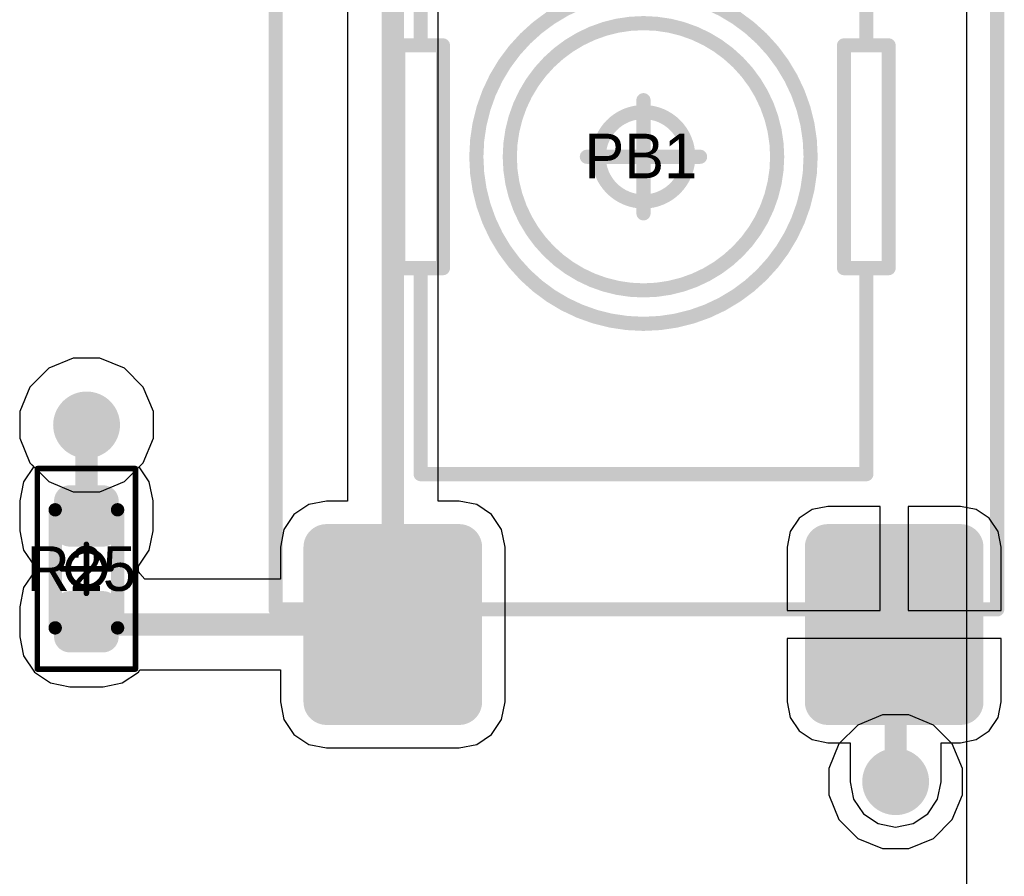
# Model space of a CAD drawing. Header units: millimetres. Extents: x -0.08 to 3.17, y -0.08 to 4.88.
# Tile 94 of 256: x 2.48 to 2.82, y 1.28 to 1.58. Entities that reach past the tile are written whole.
import ezdxf

# ---------------------------------------------------------------- set-up
doc = ezdxf.new("R2010")
doc.units = ezdxf.units.MM
doc.header["$MEASUREMENT"] = 0
for name, color, linetype in [('BottomLayer', 5, 'Continuous'), ('BottomOverlay', 54, 'Continuous'), ('Mechanical13', 56, 'Continuous'), ('Mechanical15', 56, 'Continuous'), ('Mechanical2', 216, 'Continuous'), ('MidLayer1', 16, 'Continuous'), ('MidLayer2', 76, 'Continuous'), ('MultiLayer', 9, 'Continuous'), ('TopLayer', 1, 'Continuous'), ('TopPaste', 8, 'Continuous'), ('TopSolder', 216, 'Continuous'), ('ViaHoleLayer', 16, 'Continuous')]:
    doc.layers.add(name, color=color, linetype=linetype)

# ---------------------------------------------------------------- blocks, each defined once
blk = doc.blocks.new('RES_0402_492')
at = {"layer": 'Mechanical13', "const_width": 0.0047244}
for points in [[(0.0208661, 0.0110236), (-0.0208661, 0.0110236)], [(-0.0208661, -0.0110236), (-0.0208661, 0.0110236)], [(0.0208661, -0.0110236), (0.0208661, 0.0110236)], [(0.0208661, -0.0110236), (-0.0208661, -0.0110236)]]:
    blk.add_lwpolyline(points, dxfattribs=at)
at = {"layer": 'Mechanical13', "const_width": 0.0023622}
for points in [[(-0.0220472, 0.0110236, 1), (-0.019685, 0.0110236, 1)], [(-0.0220472, 0.0110236, 1), (-0.019685, 0.0110236, 1)], [(0.019685, 0.0110236, 1), (0.0220472, 0.0110236, 1)], [(0.019685, 0.0110236, 1), (0.0220472, 0.0110236, 1)], [(-0.0220472, -0.0110236, 1), (-0.019685, -0.0110236, 1)], [(-0.0220472, -0.0110236, 1), (-0.019685, -0.0110236, 1)], [(0.019685, -0.0110236, 1), (0.0220472, -0.0110236, 1)], [(0.019685, -0.0110236, 1), (0.0220472, -0.0110236, 1)]]:
    blk.add_lwpolyline(points, format="xyb", close=True, dxfattribs=at)
at = {"layer": 'Mechanical15', "const_width": 0.0019685}
for points in [[(0.0354331, 0.0173228), (-0.0354331, 0.0173228)], [(-0.0354331, -0.0173228), (-0.0354331, 0.0173228)], [(0.0354331, -0.0173228), (0.0354331, 0.0173228)], [(0, -0.0086614), (0, 0.0086614)], [(0.0086614, 0), (-0.0086614, 0)], [(0.0354331, -0.0173228), (-0.0354331, -0.0173228)]]:
    blk.add_lwpolyline(points, dxfattribs=at)
at = {"layer": 'Mechanical15'}
for points, const_width in [([(-0.0359252, 0.0173228, 1), (-0.034941, 0.0173228, 1)], 0.0009842), ([(-0.0359252, 0.0173228, 1), (-0.034941, 0.0173228, 1)], 0.0009842), ([(0.034941, 0.0173228, 1), (0.0359252, 0.0173228, 1)], 0.0009842), ([(0.034941, 0.0173228, 1), (0.0359252, 0.0173228, 1)], 0.0009842), ([(0.0064961, 0, 1), (-0.0064961, 0, 1)], 0.0019685), ([(-0.0004921, 0.0086614, 1), (0.0004921, 0.0086614, 1)], 0.0009842), ([(-0.0091535, 0, 1), (-0.0081693, 0, 1)], 0.0009842), ([(-0.0069882, 0, 1), (-0.006004, 0, 1)], 0.0009842), ([(0.006004, 0, 1), (0.0069882, 0, 1)], 0.0009842), ([(0.0081693, 0, 1), (0.0091535, 0, 1)], 0.0009842), ([(-0.0004921, -0.0086614, 1), (0.0004921, -0.0086614, 1)], 0.0009842), ([(-0.0359252, -0.0173228, 1), (-0.034941, -0.0173228, 1)], 0.0009842), ([(-0.0359252, -0.0173228, 1), (-0.034941, -0.0173228, 1)], 0.0009842), ([(0.034941, -0.0173228, 1), (0.0359252, -0.0173228, 1)], 0.0009842), ([(0.034941, -0.0173228, 1), (0.0359252, -0.0173228, 1)], 0.0009842)]:
    blk.add_lwpolyline(points, format="xyb", close=True, dxfattribs=dict(at, const_width=const_width))
at = {"layer": 'TopLayer', "const_width": 0.0055216}
for points in [[(-0.0267667, 0.0058957, 1), (-0.0212451, 0.0058957, 1)], [(-0.0161565, 0.0058957, 1), (-0.0106349, 0.0058957, 1)], [(0.0106349, 0.0058957, 1), (0.0161565, 0.0058957, 1)], [(0.0212451, 0.0058957, 1), (0.0267667, 0.0058957, 1)], [(-0.0267667, -0.0058957, 1), (-0.0212451, -0.0058957, 1)], [(-0.0161565, -0.0058957, 1), (-0.0106349, -0.0058957, 1)], [(0.0106349, -0.0058957, 1), (0.0161565, -0.0058957, 1)], [(0.0212451, -0.0058957, 1), (0.0267667, -0.0058957, 1)]]:
    blk.add_lwpolyline(points, format="xyb", close=True, dxfattribs=at)
at = {"layer": 'TopLayer'}
for points in [[(-0.0133957, 0.0114173), (-0.0240059, 0.0114173), (-0.0133957, -0.0114173), (-0.0240059, -0.0114173)], [(0.0133957, -0.0114173), (0.0240059, -0.0114173), (0.0133957, 0.0114173), (0.0240059, 0.0114173)], [(-0.0078741, 0.0058957), (-0.0295275, 0.0058957), (-0.0078741, -0.0058957), (-0.0295275, -0.0058957)], [(0.0078741, -0.0058957), (0.0295275, -0.0058957), (0.0078741, 0.0058957), (0.0295275, 0.0058957)]]:
    blk.add_solid(points, dxfattribs=at)
at = {"layer": 'TopPaste', "const_width": 0.0055216}
for points in [[(-0.0267667, 0.0058957, 1), (-0.0212451, 0.0058957, 1)], [(-0.0161565, 0.0058957, 1), (-0.0106349, 0.0058957, 1)], [(0.0106349, 0.0058957, 1), (0.0161565, 0.0058957, 1)], [(0.0212451, 0.0058957, 1), (0.0267667, 0.0058957, 1)], [(-0.0267667, -0.0058957, 1), (-0.0212451, -0.0058957, 1)], [(-0.0161565, -0.0058957, 1), (-0.0106349, -0.0058957, 1)], [(0.0106349, -0.0058957, 1), (0.0161565, -0.0058957, 1)], [(0.0212451, -0.0058957, 1), (0.0267667, -0.0058957, 1)]]:
    blk.add_lwpolyline(points, format="xyb", close=True, dxfattribs=at)
at = {"layer": 'TopPaste'}
for points in [[(-0.0133957, 0.0114173), (-0.0240059, 0.0114173), (-0.0133957, -0.0114173), (-0.0240059, -0.0114173)], [(0.0133957, -0.0114173), (0.0240059, -0.0114173), (0.0133957, 0.0114173), (0.0240059, 0.0114173)], [(-0.0078741, 0.0058957), (-0.0295275, 0.0058957), (-0.0078741, -0.0058957), (-0.0295275, -0.0058957)], [(0.0078741, -0.0058957), (0.0295275, -0.0058957), (0.0078741, 0.0058957), (0.0295275, 0.0058957)]]:
    blk.add_solid(points, dxfattribs=at)
at = {"layer": 'TopSolder', "const_width": 0.0055216}
for points in [[(-0.0267667, 0.0058957, 1), (-0.0212451, 0.0058957, 1)], [(-0.0161565, 0.0058957, 1), (-0.0106349, 0.0058957, 1)], [(0.0106349, 0.0058957, 1), (0.0161565, 0.0058957, 1)], [(0.0212451, 0.0058957, 1), (0.0267667, 0.0058957, 1)], [(-0.0267667, -0.0058957, 1), (-0.0212451, -0.0058957, 1)], [(-0.0161565, -0.0058957, 1), (-0.0106349, -0.0058957, 1)], [(0.0106349, -0.0058957, 1), (0.0161565, -0.0058957, 1)], [(0.0212451, -0.0058957, 1), (0.0267667, -0.0058957, 1)]]:
    blk.add_lwpolyline(points, format="xyb", close=True, dxfattribs=at)
at = {"layer": 'TopSolder'}
for points in [[(-0.0133957, 0.0114173), (-0.0240059, 0.0114173), (-0.0133957, -0.0114173), (-0.0240059, -0.0114173)], [(0.0133957, -0.0114173), (0.0240059, -0.0114173), (0.0133957, 0.0114173), (0.0240059, 0.0114173)], [(-0.0078741, 0.0058957), (-0.0295275, 0.0058957), (-0.0078741, -0.0058957), (-0.0295275, -0.0058957)], [(0.0078741, -0.0058957), (0.0295275, -0.0058957), (0.0078741, 0.0058957), (0.0295275, 0.0058957)]]:
    blk.add_solid(points, dxfattribs=at)
blk = doc.blocks.new('TS42_552')
at = {"layer": 'Mechanical13', "const_width": 0.005}
for points in [[(-0.03937, 0.08661), (0.03937, 0.08661)], [(-0.03937, 0.08661), (-0.03937, 0.07874)], [(0.03937, 0.08661), (0.03937, 0.07874)], [(-0.1122, 0.07874), (-0.03937, 0.07874)], [(-0.1122, 0.07874), (-0.1122, -0.07874)], [(-0.03937, 0.07874), (-0.03937, 0.07087)], [(0.03937, 0.07874), (0.1122, 0.07874)], [(0.03937, 0.07874), (0.03937, 0.07087)], [(0.1122, 0.07874), (0.1122, 0.01969)], [(-0.03937, 0.07087), (0.03937, 0.07087)], [(0.1122, 0.01969), (0.12205, 0.01969)], [(0.12205, 0.01969), (0.12205, -0.01969)], [(0.1122, -0.01969), (0.1122, -0.07874)], [(0.1122, -0.01969), (0.12205, -0.01969)], [(-0.03937, -0.07087), (0.03937, -0.07087)], [(-0.03937, -0.07087), (-0.03937, -0.07874)], [(0.03937, -0.07087), (0.03937, -0.07874)], [(-0.1122, -0.07874), (-0.03937, -0.07874)], [(-0.03937, -0.07874), (-0.03937, -0.08661)], [(0.03937, -0.07874), (0.1122, -0.07874)], [(0.03937, -0.07874), (0.03937, -0.08661)], [(-0.03937, -0.08661), (0.03937, -0.08661)]]:
    blk.add_lwpolyline(points, dxfattribs=at)
at = {"layer": 'Mechanical13'}
for points, const_width in [([(-0.04062, 0.08661, 1), (-0.03812, 0.08661, 1)], 0.0025), ([(-0.04062, 0.08661, 1), (-0.03812, 0.08661, 1)], 0.0025), ([(0.03812, 0.08661, 1), (0.04062, 0.08661, 1)], 0.0025), ([(0.03812, 0.08661, 1), (0.04062, 0.08661, 1)], 0.0025), ([(-0.11345, 0.07874, 1), (-0.11095, 0.07874, 1)], 0.0025), ([(-0.11345, 0.07874, 1), (-0.11095, 0.07874, 1)], 0.0025), ([(-0.04062, 0.07874, 1), (-0.03812, 0.07874, 1)], 0.0025), ([(-0.04062, 0.07874, 1), (-0.03812, 0.07874, 1)], 0.0025), ([(-0.04062, 0.07874, 1), (-0.03812, 0.07874, 1)], 0.0025), ([(0.03812, 0.07874, 1), (0.04062, 0.07874, 1)], 0.0025), ([(0.03812, 0.07874, 1), (0.04062, 0.07874, 1)], 0.0025), ([(0.03812, 0.07874, 1), (0.04062, 0.07874, 1)], 0.0025), ([(0.11095, 0.07874, 1), (0.11345, 0.07874, 1)], 0.0025), ([(0.11095, 0.07874, 1), (0.11345, 0.07874, 1)], 0.0025), ([(-0.04062, 0.07087, 1), (-0.03812, 0.07087, 1)], 0.0025), ([(-0.04062, 0.07087, 1), (-0.03812, 0.07087, 1)], 0.0025), ([(0.03812, 0.07087, 1), (0.04062, 0.07087, 1)], 0.0025), ([(0.03812, 0.07087, 1), (0.04062, 0.07087, 1)], 0.0025), ([(0.05906, 0, 1), (-0.05906, 0, 1)], 0.005), ([(0.04724, 0, 1), (-0.04724, 0, 1)], 0.005), ([(0.11095, 0.01969, 1), (0.11345, 0.01969, 1)], 0.0025), ([(0.11095, 0.01969, 1), (0.11345, 0.01969, 1)], 0.0025), ([(0.1208, 0.01969, 1), (0.1233, 0.01969, 1)], 0.0025), ([(0.1208, 0.01969, 1), (0.1233, 0.01969, 1)], 0.0025), ([(-0.06031, 0, 1), (-0.05781, 0, 1)], 0.0025), ([(-0.04849, 0, 1), (-0.04599, 0, 1)], 0.0025), ([(0.04599, 0, 1), (0.04849, 0, 1)], 0.0025), ([(0.05781, 0, 1), (0.06031, 0, 1)], 0.0025), ([(0.11095, -0.01969, 1), (0.11345, -0.01969, 1)], 0.0025), ([(0.11095, -0.01969, 1), (0.11345, -0.01969, 1)], 0.0025), ([(0.1208, -0.01969, 1), (0.1233, -0.01969, 1)], 0.0025), ([(0.1208, -0.01969, 1), (0.1233, -0.01969, 1)], 0.0025), ([(-0.04062, -0.07087, 1), (-0.03812, -0.07087, 1)], 0.0025), ([(-0.04062, -0.07087, 1), (-0.03812, -0.07087, 1)], 0.0025), ([(0.03812, -0.07087, 1), (0.04062, -0.07087, 1)], 0.0025), ([(0.03812, -0.07087, 1), (0.04062, -0.07087, 1)], 0.0025), ([(-0.11345, -0.07874, 1), (-0.11095, -0.07874, 1)], 0.0025), ([(-0.11345, -0.07874, 1), (-0.11095, -0.07874, 1)], 0.0025), ([(-0.04062, -0.07874, 1), (-0.03812, -0.07874, 1)], 0.0025), ([(-0.04062, -0.07874, 1), (-0.03812, -0.07874, 1)], 0.0025), ([(-0.04062, -0.07874, 1), (-0.03812, -0.07874, 1)], 0.0025), ([(0.03812, -0.07874, 1), (0.04062, -0.07874, 1)], 0.0025), ([(0.03812, -0.07874, 1), (0.04062, -0.07874, 1)], 0.0025), ([(0.03812, -0.07874, 1), (0.04062, -0.07874, 1)], 0.0025), ([(0.11095, -0.07874, 1), (0.11345, -0.07874, 1)], 0.0025), ([(0.11095, -0.07874, 1), (0.11345, -0.07874, 1)], 0.0025), ([(-0.04062, -0.08661, 1), (-0.03812, -0.08661, 1)], 0.0025), ([(-0.04062, -0.08661, 1), (-0.03812, -0.08661, 1)], 0.0025), ([(0.03812, -0.08661, 1), (0.04062, -0.08661, 1)], 0.0025), ([(0.03812, -0.08661, 1), (0.04062, -0.08661, 1)], 0.0025)]:
    blk.add_lwpolyline(points, format="xyb", close=True, dxfattribs=dict(at, const_width=const_width))
at = {"layer": 'Mechanical15', "const_width": 0.005}
for points in [[(-0.16, 0.13), (0.16, 0.13)], [(-0.16, 0.13), (-0.16, -0.125)], [(0.16, 0.13), (0.16, -0.125)], [(0, 0.02), (0, -0.02)], [(-0.02, 0), (0.02, 0)], [(-0.16, -0.125), (0.16, -0.125)]]:
    blk.add_lwpolyline(points, dxfattribs=at)
at = {"layer": 'Mechanical15'}
for points, const_width in [([(-0.16125, 0.13, 1), (-0.15875, 0.13, 1)], 0.0025), ([(-0.16125, 0.13, 1), (-0.15875, 0.13, 1)], 0.0025), ([(0.15875, 0.13, 1), (0.16125, 0.13, 1)], 0.0025), ([(0.15875, 0.13, 1), (0.16125, 0.13, 1)], 0.0025), ([(-0.00125, 0.02, 1), (0.00125, 0.02, 1)], 0.0025), ([(0.0158114, 0, 1), (-0.0158114, 0, 1)], 0.005), ([(-0.02125, 0, 1), (-0.01875, 0, 1)], 0.0025), ([(-0.0170614, 0, 1), (-0.0145614, 0, 1)], 0.0025), ([(0.0145614, 0, 1), (0.0170614, 0, 1)], 0.0025), ([(0.01875, 0, 1), (0.02125, 0, 1)], 0.0025), ([(-0.00125, -0.02, 1), (0.00125, -0.02, 1)], 0.0025), ([(-0.16125, -0.125, 1), (-0.15875, -0.125, 1)], 0.0025), ([(-0.16125, -0.125, 1), (-0.15875, -0.125, 1)], 0.0025), ([(0.15875, -0.125, 1), (0.16125, -0.125, 1)], 0.0025), ([(0.15875, -0.125, 1), (0.16125, -0.125, 1)], 0.0025)]:
    blk.add_lwpolyline(points, format="xyb", close=True, dxfattribs=dict(at, const_width=const_width))
at = {"layer": 'TopLayer', "const_width": 0.004134}
for points in [[(-0.194778, 0.112006, 1), (-0.190644, 0.112006, 1)], [(-0.140056, 0.112006, 1), (-0.135922, 0.112006, 1)], [(0.135922, 0.112006, 1), (0.140056, 0.112006, 1)], [(0.190644, 0.112006, 1), (0.194778, 0.112006, 1)], [(-0.194778, 0.065154, 1), (-0.190644, 0.065154, 1)], [(-0.140056, 0.065154, 1), (-0.135922, 0.065154, 1)], [(0.135922, 0.065154, 1), (0.140056, 0.065154, 1)], [(0.190644, 0.065154, 1), (0.194778, 0.065154, 1)], [(0.135922, 0.023426, 1), (0.140056, 0.023426, 1)], [(0.190644, 0.023426, 1), (0.194778, 0.023426, 1)], [(0.135922, -0.023426, 1), (0.140056, -0.023426, 1)], [(0.190644, -0.023426, 1), (0.194778, -0.023426, 1)], [(-0.194778, -0.065154, 1), (-0.190644, -0.065154, 1)], [(-0.140056, -0.065154, 1), (-0.135922, -0.065154, 1)], [(0.135922, -0.065154, 1), (0.140056, -0.065154, 1)], [(0.190644, -0.065154, 1), (0.194778, -0.065154, 1)], [(-0.194778, -0.112006, 1), (-0.190644, -0.112006, 1)], [(-0.140056, -0.112006, 1), (-0.135922, -0.112006, 1)], [(0.135922, -0.112006, 1), (0.140056, -0.112006, 1)], [(0.190644, -0.112006, 1), (0.194778, -0.112006, 1)]]:
    blk.add_lwpolyline(points, format="xyb", close=True, dxfattribs=at)
at = {"layer": 'TopLayer'}
for points in [[(-0.137989, 0.11614), (-0.192711, 0.11614), (-0.137989, 0.06102), (-0.192711, 0.06102)], [(0.192711, 0.11614), (0.137989, 0.11614), (0.192711, 0.06102), (0.137989, 0.06102)], [(-0.133855, 0.112006), (-0.196845, 0.112006), (-0.133855, 0.065154), (-0.196845, 0.065154)], [(0.196845, 0.112006), (0.133855, 0.112006), (0.196845, 0.065154), (0.133855, 0.065154)], [(0.192711, 0.02756), (0.137989, 0.02756), (0.192711, -0.02756), (0.137989, -0.02756)], [(0.196845, 0.023426), (0.133855, 0.023426), (0.196845, -0.023426), (0.133855, -0.023426)], [(-0.137989, -0.06102), (-0.192711, -0.06102), (-0.137989, -0.11614), (-0.192711, -0.11614)], [(0.192711, -0.06102), (0.137989, -0.06102), (0.192711, -0.11614), (0.137989, -0.11614)], [(-0.133855, -0.065154), (-0.196845, -0.065154), (-0.133855, -0.112006), (-0.196845, -0.112006)], [(0.196845, -0.065154), (0.133855, -0.065154), (0.196845, -0.112006), (0.133855, -0.112006)]]:
    blk.add_solid(points, dxfattribs=at)
at = {"layer": 'TopPaste'}
for p, q in [((0.15, 0.015), (0.185, 0.015)), ((0.15, -0.015), (0.15, 0.015)), ((0.185, 0.015), (0.185, -0.015)), ((0.185, -0.015), (0.15, -0.015))]:
    blk.add_line(p, q, dxfattribs=at)
at = {"layer": 'TopPaste', "const_width": 0.004134}
for points in [[(-0.194778, 0.112006, 1), (-0.190644, 0.112006, 1)], [(-0.140056, 0.112006, 1), (-0.135922, 0.112006, 1)], [(0.135922, 0.112006, 1), (0.140056, 0.112006, 1)], [(0.190644, 0.112006, 1), (0.194778, 0.112006, 1)], [(-0.194778, 0.065154, 1), (-0.190644, 0.065154, 1)], [(-0.140056, 0.065154, 1), (-0.135922, 0.065154, 1)], [(0.135922, 0.065154, 1), (0.140056, 0.065154, 1)], [(0.190644, 0.065154, 1), (0.194778, 0.065154, 1)], [(0.135922, 0.023426, 1), (0.140056, 0.023426, 1)], [(0.190644, 0.023426, 1), (0.194778, 0.023426, 1)], [(0.135922, -0.023426, 1), (0.140056, -0.023426, 1)], [(0.190644, -0.023426, 1), (0.194778, -0.023426, 1)], [(-0.194778, -0.065154, 1), (-0.190644, -0.065154, 1)], [(-0.140056, -0.065154, 1), (-0.135922, -0.065154, 1)], [(0.135922, -0.065154, 1), (0.140056, -0.065154, 1)], [(0.190644, -0.065154, 1), (0.194778, -0.065154, 1)], [(-0.194778, -0.112006, 1), (-0.190644, -0.112006, 1)], [(-0.140056, -0.112006, 1), (-0.135922, -0.112006, 1)], [(0.135922, -0.112006, 1), (0.140056, -0.112006, 1)], [(0.190644, -0.112006, 1), (0.194778, -0.112006, 1)]]:
    blk.add_lwpolyline(points, format="xyb", close=True, dxfattribs=at)
at = {"layer": 'TopPaste'}
for points in [[(-0.137989, 0.11614), (-0.192711, 0.11614), (-0.137989, 0.06102), (-0.192711, 0.06102)], [(0.192711, 0.11614), (0.137989, 0.11614), (0.192711, 0.06102), (0.137989, 0.06102)], [(-0.133855, 0.112006), (-0.196845, 0.112006), (-0.133855, 0.065154), (-0.196845, 0.065154)], [(0.196845, 0.112006), (0.133855, 0.112006), (0.196845, 0.065154), (0.133855, 0.065154)], [(0.192711, 0.02756), (0.137989, 0.02756), (0.192711, -0.02756), (0.137989, -0.02756)], [(0.196845, 0.023426), (0.133855, 0.023426), (0.196845, -0.023426), (0.133855, -0.023426)], [(-0.137989, -0.06102), (-0.192711, -0.06102), (-0.137989, -0.11614), (-0.192711, -0.11614)], [(0.192711, -0.06102), (0.137989, -0.06102), (0.192711, -0.11614), (0.137989, -0.11614)], [(-0.133855, -0.065154), (-0.196845, -0.065154), (-0.133855, -0.112006), (-0.196845, -0.112006)], [(0.196845, -0.065154), (0.133855, -0.065154), (0.196845, -0.112006), (0.133855, -0.112006)]]:
    blk.add_solid(points, dxfattribs=at)
at = {"layer": 'TopSolder', "const_width": 0.008134}
for points in [[(-0.196778, 0.112006, 1), (-0.188644, 0.112006, 1)], [(-0.142056, 0.112006, 1), (-0.133922, 0.112006, 1)], [(0.133922, 0.112006, 1), (0.142056, 0.112006, 1)], [(0.188644, 0.112006, 1), (0.196778, 0.112006, 1)], [(-0.196778, 0.065154, 1), (-0.188644, 0.065154, 1)], [(-0.142056, 0.065154, 1), (-0.133922, 0.065154, 1)], [(0.133922, 0.065154, 1), (0.142056, 0.065154, 1)], [(0.188644, 0.065154, 1), (0.196778, 0.065154, 1)], [(0.133922, 0.023426, 1), (0.142056, 0.023426, 1)], [(0.188644, 0.023426, 1), (0.196778, 0.023426, 1)], [(0.133922, -0.023426, 1), (0.142056, -0.023426, 1)], [(0.188644, -0.023426, 1), (0.196778, -0.023426, 1)], [(-0.196778, -0.065154, 1), (-0.188644, -0.065154, 1)], [(-0.142056, -0.065154, 1), (-0.133922, -0.065154, 1)], [(0.133922, -0.065154, 1), (0.142056, -0.065154, 1)], [(0.188644, -0.065154, 1), (0.196778, -0.065154, 1)], [(-0.196778, -0.112006, 1), (-0.188644, -0.112006, 1)], [(-0.142056, -0.112006, 1), (-0.133922, -0.112006, 1)], [(0.133922, -0.112006, 1), (0.142056, -0.112006, 1)], [(0.188644, -0.112006, 1), (0.196778, -0.112006, 1)]]:
    blk.add_lwpolyline(points, format="xyb", close=True, dxfattribs=at)
at = {"layer": 'TopSolder'}
for points in [[(-0.137989, 0.12014), (-0.192711, 0.12014), (-0.137989, 0.05702), (-0.192711, 0.05702)], [(0.192711, 0.12014), (0.137989, 0.12014), (0.192711, 0.05702), (0.137989, 0.05702)], [(-0.129855, 0.112006), (-0.200845, 0.112006), (-0.129855, 0.065154), (-0.200845, 0.065154)], [(0.200845, 0.112006), (0.129855, 0.112006), (0.200845, 0.065154), (0.129855, 0.065154)], [(0.192711, 0.03156), (0.137989, 0.03156), (0.192711, -0.03156), (0.137989, -0.03156)], [(0.200845, 0.023426), (0.129855, 0.023426), (0.200845, -0.023426), (0.129855, -0.023426)], [(-0.137989, -0.05702), (-0.192711, -0.05702), (-0.137989, -0.12014), (-0.192711, -0.12014)], [(0.192711, -0.05702), (0.137989, -0.05702), (0.192711, -0.12014), (0.137989, -0.12014)], [(-0.129855, -0.065154), (-0.200845, -0.065154), (-0.129855, -0.112006), (-0.200845, -0.112006)], [(0.200845, -0.065154), (0.129855, -0.065154), (0.200845, -0.112006), (0.129855, -0.112006)]]:
    blk.add_solid(points, dxfattribs=at)

msp = doc.modelspace()

# ---------------------------------------------------------------- linework, layer by layer
at = {"layer": 'BottomLayer'}
for p, q in [((2.4953675, 1.4642607), (2.4866854, 1.4606645)), ((2.5047649, 1.4642607), (2.4953675, 1.4642607)), ((2.513447, 1.4606645), (2.5047649, 1.4642607)), ((2.4866854, 1.4606645), (2.4800404, 1.4540195)), ((2.520092, 1.4540195), (2.513447, 1.4606645)), ((2.4800404, 1.4540195), (2.4764442, 1.4453374)), ((2.5236882, 1.4453374), (2.520092, 1.4540195)), ((2.4764442, 1.4453374), (2.4764442, 1.43594)), ((2.5236882, 1.43594), (2.5236882, 1.4453374)), ((2.4764442, 1.43594), (2.4800404, 1.4272579)), ((2.520092, 1.4272579), (2.5236882, 1.43594)), ((2.4800404, 1.4272579), (2.4866854, 1.4206129)), ((2.513447, 1.4206129), (2.520092, 1.4272579)), ((2.4866854, 1.4206129), (2.4953675, 1.4170167)), ((2.5047649, 1.4170167), (2.513447, 1.4206129)), ((2.4953675, 1.4170167), (2.5047649, 1.4170167))]:
    msp.add_line(p, q, dxfattribs=at)
at = {"layer": 'BottomLayer', "const_width": 0.011811}
for points in [[(2.4941607, 1.4406387, 1), (2.5059717, 1.4406387, 1)], [(2.7800488, 1.3145223, 1), (2.7918598, 1.3145223, 1)]]:
    msp.add_lwpolyline(points, format="xyb", close=True, dxfattribs=at)
at = {"layer": 'BottomOverlay'}
msp.add_line((2.8111475, -0.0015801), (2.8111475, 2.7333966), dxfattribs=at)
at = {"layer": 'MidLayer1'}
for p, q in [((2.4953675, 1.4642607), (2.4866854, 1.4606645)), ((2.5047649, 1.4642607), (2.4953675, 1.4642607)), ((2.513447, 1.4606645), (2.5047649, 1.4642607)), ((2.4866854, 1.4606645), (2.4800404, 1.4540195)), ((2.520092, 1.4540195), (2.513447, 1.4606645)), ((2.4800404, 1.4540195), (2.4764442, 1.4453374)), ((2.5236882, 1.4453374), (2.520092, 1.4540195)), ((2.4764442, 1.4453374), (2.4764442, 1.43594)), ((2.5236882, 1.43594), (2.5236882, 1.4453374)), ((2.4764442, 1.43594), (2.4800404, 1.4272579)), ((2.520092, 1.4272579), (2.5236882, 1.43594)), ((2.4800404, 1.4272579), (2.4866854, 1.4206129)), ((2.513447, 1.4206129), (2.520092, 1.4272579)), ((2.4866854, 1.4206129), (2.4953675, 1.4170167)), ((2.5047649, 1.4170167), (2.513447, 1.4206129)), ((2.4953675, 1.4170167), (2.5047649, 1.4170167))]:
    msp.add_line(p, q, dxfattribs=at)
at = {"layer": 'MidLayer1', "const_width": 0.011811}
for points in [[(2.4941607, 1.4406387, 1), (2.5059717, 1.4406387, 1)], [(2.7800488, 1.3145223, 1), (2.7918598, 1.3145223, 1)]]:
    msp.add_lwpolyline(points, format="xyb", close=True, dxfattribs=at)
at = {"layer": 'MidLayer2'}
for p, q in [((2.7812556, 1.3381443), (2.7725735, 1.3345481)), ((2.790653, 1.3381443), (2.7812556, 1.3381443)), ((2.7993351, 1.3345481), (2.790653, 1.3381443)), ((2.7725735, 1.3345481), (2.7659285, 1.3279031)), ((2.8059801, 1.3279031), (2.7993351, 1.3345481)), ((2.7659285, 1.3279031), (2.7623323, 1.319221)), ((2.8095763, 1.319221), (2.8059801, 1.3279031)), ((2.7623323, 1.319221), (2.7623323, 1.3098236)), ((2.8095763, 1.3098236), (2.8095763, 1.319221)), ((2.7623323, 1.3098236), (2.7659285, 1.3011415)), ((2.8059801, 1.3011415), (2.8095763, 1.3098236)), ((2.7659285, 1.3011415), (2.7725735, 1.2944965)), ((2.7993351, 1.2944965), (2.8059801, 1.3011415)), ((2.7725735, 1.2944965), (2.7812556, 1.2909003)), ((2.790653, 1.2909003), (2.7993351, 1.2944965)), ((2.7812556, 1.2909003), (2.790653, 1.2909003))]:
    msp.add_line(p, q, dxfattribs=at)
at = {"layer": 'MidLayer2', "const_width": 0.011811}
for points in [[(2.4941607, 1.4406387, 1), (2.5059717, 1.4406387, 1)], [(2.7800488, 1.3145223, 1), (2.7918598, 1.3145223, 1)]]:
    msp.add_lwpolyline(points, format="xyb", close=True, dxfattribs=at)
at = {"layer": 'MultiLayer', "const_width": 0.011811}
for points in [[(2.4941607, 1.4406387, 1), (2.5059717, 1.4406387, 1)], [(2.7800488, 1.3145223, 1), (2.7918598, 1.3145223, 1)]]:
    msp.add_lwpolyline(points, format="xyb", close=True, dxfattribs=at)
at = {"layer": 'TopLayer'}
for p, q in [((2.5922139, 1.6571647), (2.5922139, 1.4137015)), ((2.6243269, 1.4137015), (2.6243269, 1.6571647)), ((2.4953675, 1.4642607), (2.4866854, 1.4606645)), ((2.5047649, 1.4642607), (2.4953675, 1.4642607)), ((2.513447, 1.4606645), (2.5047649, 1.4642607)), ((2.4866854, 1.4606645), (2.4800404, 1.4540195)), ((2.520092, 1.4540195), (2.513447, 1.4606645)), ((2.4800404, 1.4540195), (2.4764442, 1.4453374)), ((2.5236882, 1.4453374), (2.520092, 1.4540195)), ((2.4764442, 1.4453374), (2.4764442, 1.43594)), ((2.5236882, 1.43594), (2.5236882, 1.4453374)), ((2.4764442, 1.43594), (2.4800404, 1.4272579)), ((2.520092, 1.4272579), (2.5236882, 1.43594)), ((2.4800404, 1.4272579), (2.4813776, 1.4259207)), ((2.5186754, 1.4258413), (2.520092, 1.4272579)), ((2.4813776, 1.4259207), (2.4777773, 1.4205326)), ((2.5222227, 1.4205326), (2.5186754, 1.4258413)), ((2.4777773, 1.4205326), (2.4764321, 1.4137697)), ((2.5235679, 1.4137697), (2.5222227, 1.4205326)), ((2.4764321, 1.4137697), (2.4764321, 1.4031595)), ((2.5235679, 1.4031595), (2.5235679, 1.4137697)), ((2.5848444, 1.4137015), (2.578623, 1.412464)), ((2.5922139, 1.4137015), (2.5848444, 1.4137015)), ((2.6316964, 1.4137015), (2.6243269, 1.4137015)), ((2.6379178, 1.412464), (2.6316964, 1.4137015)), ((2.578623, 1.412464), (2.5733487, 1.4089398)), ((2.6431921, 1.4089398), (2.6379178, 1.412464)), ((2.7564896, 1.410758), (2.7518144, 1.4076341)), ((2.7620044, 1.411855), (2.7564896, 1.410758)), ((2.7804303, 1.411855), (2.7620044, 1.411855)), ((2.7804303, 1.375083), (2.7804303, 1.411855)), ((2.8088564, 1.411855), (2.7904303, 1.411855)), ((2.7904303, 1.411855), (2.7904303, 1.375083)), ((2.8143712, 1.410758), (2.8088564, 1.411855)), ((2.8190464, 1.4076341), (2.8143712, 1.410758)), ((2.5733487, 1.4089398), (2.5698245, 1.4036655)), ((2.6467163, 1.4036655), (2.6431921, 1.4089398)), ((2.7518144, 1.4076341), (2.7486905, 1.4029589)), ((2.8221703, 1.4029589), (2.8190464, 1.4076341)), ((2.4764321, 1.4031595), (2.4777773, 1.3963966)), ((2.5222227, 1.3963966), (2.5235679, 1.4031595)), ((2.5698245, 1.4036655), (2.568587, 1.3974441)), ((2.6479538, 1.3974441), (2.6467163, 1.4036655)), ((2.7486905, 1.4029589), (2.7475935, 1.3974441)), ((2.8232673, 1.3974441), (2.8221703, 1.4029589)), ((2.4777773, 1.3963966), (2.4816082, 1.3906635)), ((2.5183918, 1.3906635), (2.5222227, 1.3963966)), ((2.568587, 1.3974441), (2.568587, 1.3861396)), ((2.6479538, 1.3427221), (2.6479538, 1.3974441)), ((2.7475935, 1.3974441), (2.7475935, 1.375083)), ((2.8232673, 1.375083), (2.8232673, 1.3974441)), ((2.4816082, 1.3888641), (2.4777773, 1.383131)), ((2.4816082, 1.3906635), (2.4816082, 1.3888641)), ((2.5183918, 1.3888641), (2.5183918, 1.3906635)), ((2.5188995, 1.3881044), (2.5183918, 1.3888641)), ((2.5206213, 1.3861396), (2.5188995, 1.3881044)), ((2.568587, 1.3861396), (2.5206213, 1.3861396)), ((2.4777773, 1.383131), (2.4764321, 1.3763681)), ((2.4764321, 1.3763681), (2.4764321, 1.3657579)), ((2.7475935, 1.375083), (2.7804303, 1.375083)), ((2.7904303, 1.375083), (2.8232673, 1.375083)), ((2.4764321, 1.3657579), (2.4777773, 1.358995)), ((2.7854303, 1.365083), (2.7475935, 1.365083)), ((2.7475935, 1.365083), (2.7475935, 1.3427221)), ((2.8232673, 1.365083), (2.7854303, 1.365083)), ((2.8232673, 1.3427221), (2.8232673, 1.365083)), ((2.4777773, 1.358995), (2.4816082, 1.3532618)), ((2.5183918, 1.3532618), (2.5189028, 1.3540266)), ((2.5189028, 1.3540266), (2.568587, 1.3540266)), ((2.568587, 1.3540266), (2.568587, 1.3427221)), ((2.4816082, 1.3532618), (2.4873414, 1.3494309)), ((2.5126586, 1.3494309), (2.5183918, 1.3532618)), ((2.4873414, 1.3494309), (2.4941043, 1.3480857)), ((2.4941043, 1.3480857), (2.5058957, 1.3480857)), ((2.5058957, 1.3480857), (2.5126586, 1.3494309)), ((2.568587, 1.3427221), (2.5698245, 1.3365007)), ((2.6467163, 1.3365007), (2.6479538, 1.3427221)), ((2.7475935, 1.3427221), (2.7486905, 1.3372073)), ((2.8221703, 1.3372073), (2.8232673, 1.3427221)), ((2.5698245, 1.3365007), (2.5733487, 1.3312264)), ((2.6431921, 1.3312264), (2.6467163, 1.3365007)), ((2.7486905, 1.3372073), (2.7518144, 1.3325321)), ((2.8190464, 1.3325321), (2.8221703, 1.3372073)), ((2.7518144, 1.3325321), (2.7564896, 1.3294082)), ((2.8143712, 1.3294082), (2.8190464, 1.3325321)), ((2.5733487, 1.3312264), (2.578623, 1.3277022)), ((2.6379178, 1.3277022), (2.6431921, 1.3312264)), ((2.7564896, 1.3294082), (2.7620044, 1.3283112)), ((2.8088564, 1.3283112), (2.8143712, 1.3294082)), ((2.578623, 1.3277022), (2.5848444, 1.3264647)), ((2.5848444, 1.3264647), (2.6316964, 1.3264647)), ((2.6316964, 1.3264647), (2.6379178, 1.3277022)), ((2.7620044, 1.3283112), (2.7698978, 1.3283112)), ((2.7698978, 1.3283112), (2.7698978, 1.3145223)), ((2.8020108, 1.3145223), (2.8020108, 1.3283112)), ((2.8020108, 1.3283112), (2.8088564, 1.3283112)), ((2.7698978, 1.3145223), (2.77112, 1.3083777)), ((2.8007886, 1.3083777), (2.8020108, 1.3145223)), ((2.77112, 1.3083777), (2.7746006, 1.3031686)), ((2.797308, 1.3031686), (2.8007886, 1.3083777)), ((2.7746006, 1.3031686), (2.7798097, 1.299688)), ((2.7920989, 1.299688), (2.797308, 1.3031686)), ((2.7798097, 1.299688), (2.7859543, 1.2984658)), ((2.7859543, 1.2984658), (2.7920989, 1.299688))]:
    msp.add_line(p, q, dxfattribs=at)
for points, const_width in [([(2.6082704, 1.3700831), (2.6082704, 1.7007831)], 0.007874), ([(2.5000331, 1.4406056), (2.5000662, 1.4406387)], 0.007874), ([(2.5000331, 1.4086818), (2.5000331, 1.4406056)], 0.007874), ([(2.5000331, 1.4086818), (2.5001621, 1.4085528)], 0.007874), ([(2.5, 1.371063), (2.5009799, 1.3700831)], 0.007874), ([(2.5009799, 1.3700831), (2.6082704, 1.3700831)], 0.007874), ([(2.7859543, 1.3145223), (2.7859543, 1.3695592)], 0.007874), ([(2.7854304, 1.3700831), (2.7859543, 1.3695592)], 0.0059055)]:
    msp.add_lwpolyline(points, dxfattribs=dict(at, const_width=const_width))
for points, const_width in [([(2.4941607, 1.4406387, 1), (2.5059717, 1.4406387, 1)], 0.011811), ([(2.4980646, 1.4406056, 1), (2.5020016, 1.4406056, 1)], 0.003937), ([(2.4980646, 1.4406056, 1), (2.5020016, 1.4406056, 1)], 0.003937), ([(2.4980977, 1.4406387, 1), (2.5020347, 1.4406387, 1)], 0.003937), ([(2.4980646, 1.4086818, 1), (2.5020016, 1.4086818, 1)], 0.003937), ([(2.4980646, 1.4086818, 1), (2.5020016, 1.4086818, 1)], 0.003937), ([(2.4981936, 1.4085528, 1), (2.5021306, 1.4085528, 1)], 0.003937), ([(2.4980315, 1.371063, 1), (2.5019685, 1.371063, 1)], 0.003937), ([(2.4990114, 1.3700831, 1), (2.5029484, 1.3700831, 1)], 0.003937), ([(2.4990114, 1.3700831, 1), (2.5029484, 1.3700831, 1)], 0.003937), ([(2.6063019, 1.3700831, 1), (2.6102389, 1.3700831, 1)], 0.003937), ([(2.6063019, 1.3700831, 1), (2.6102389, 1.3700831, 1)], 0.003937), ([(2.7839858, 1.3695592, 1), (2.7879228, 1.3695592, 1)], 0.003937), ([(2.783954, 1.3700831, 1), (2.7869068, 1.3700831, 1)], 0.0029527), ([(2.7844779, 1.3695592, 1), (2.7874307, 1.3695592, 1)], 0.0029527), ([(2.7800488, 1.3145223, 1), (2.7918598, 1.3145223, 1)], 0.011811), ([(2.7839858, 1.3145223, 1), (2.7879228, 1.3145223, 1)], 0.003937)]:
    msp.add_lwpolyline(points, format="xyb", close=True, dxfattribs=dict(at, const_width=const_width))
at = {"layer": 'ViaHoleLayer', "const_width": 0.0059055}
for points in [[(2.4971135, 1.4406387, 1), (2.5030189, 1.4406387, 1)], [(2.7830016, 1.3145223, 1), (2.788907, 1.3145223, 1)]]:
    msp.add_lwpolyline(points, format="xyb", close=True, dxfattribs=at)

# ---------------------------------------------------------------- block references
for name, p, rotation in [('TS42_552', (2.6968504, 1.5354331), 90), ('RES_0402_492', (2.5, 1.3897638), 270)]:
    msp.add_blockref(name, p, dxfattribs=dict(rotation=rotation))

# ---------------------------------------------------------------- texts
at = {"layer": 'Mechanical2'}
for s, p in [('PB1', (2.6760207, 1.5278395)), ('R25', (2.4789016, 1.3819776))]:
    msp.add_text(s, height=0.015748, dxfattribs=at).set_placement(p)

doc.saveas('drawing.dxf')
